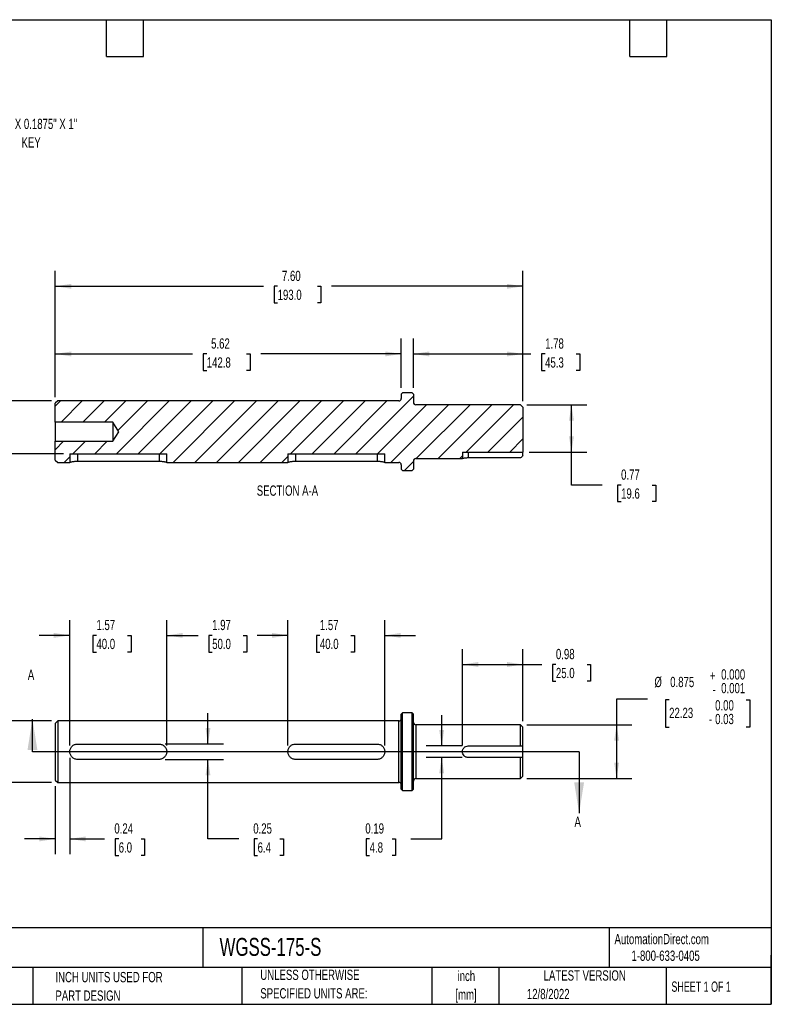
# Model space of a CAD drawing. Header units: inches. Extents: x 0.2 to 10.8, y 0.2 to 8.2.
# Tile 2 of 2: x 4.6 to 10.8, y 0.2 to 8.2. Entities that reach past the tile are written whole.
import ezdxf

# ---------------------------------------------------------------- set-up
doc = ezdxf.new("R2010")
doc.units = ezdxf.units.IN
doc.header["$MEASUREMENT"] = 0
doc.layers.add('DIMENSIONS', color=140, linetype='Continuous', lineweight=25)
doc.layers.add('TEXT', color=140, linetype='Continuous', lineweight=25)
doc.layers.add('HATCH', color=6, linetype='Continuous')
doc.styles.add('SLDTEXTSTYLE0', font='TXT', dxfattribs={"width": 0.7})
doc.styles.add('SLDTEXTSTYLE1', font='TXT', dxfattribs={"width": 0.65})
doc.dimstyles.new('SLDDIMSTYLE0', dxfattribs={"dimtxt": 0.084961, "dimasz": 0.13, "dimexe": 0, "dimexo": 0.0625, "dimgap": 0.02124, "dimtad": 0, "dimtih": 1, "dimtoh": 1, "dimdec": 3, "dimlfac": 2, "dimrnd": 1e-09, "dimdsep": 46, "dimtxsty": 'SLDTEXTSTYLE0', "dimsah": 1, "dimcen": 0.09, "dimadec": 0, "dimazin": 2, "dimtol": 1, "dimtm": 0.001, "dimtfac": 1, "dimtdec": 3, "dimtofl": 0, "dimtmove": 0, "dimatfit": 3, "dimfxl": 0, "dimfrac": 2, "dimtolj": 1, "dimtzin": 0, "dimarcsym": 0})
doc.dimstyles.new('SLDDIMSTYLE1', dxfattribs={"dimtxt": 0.084961, "dimasz": 0.13, "dimexe": 0, "dimexo": 0.0625, "dimgap": 0.02124, "dimtad": 0, "dimtih": 1, "dimtoh": 1, "dimlfac": 2, "dimrnd": 1e-09, "dimzin": 12, "dimdsep": 46, "dimtxsty": 'SLDTEXTSTYLE0', "dimsah": 1, "dimcen": 0.09, "dimadec": 0, "dimazin": 3, "dimtfac": 1, "dimtmove": 0, "dimatfit": 0, "dimfxl": 0, "dimfrac": 2, "dimtolj": 1, "dimtzin": 12, "dimarcsym": 0})
doc.dimstyles.new('SLDDIMSTYLE2', dxfattribs={"dimtxt": 0.084961, "dimasz": 0.13, "dimexe": 0, "dimexo": 0.0625, "dimgap": 0.02124, "dimtad": 0, "dimtih": 1, "dimtoh": 1, "dimlfac": 2, "dimrnd": 1e-09, "dimdsep": 46, "dimtxsty": 'SLDTEXTSTYLE0', "dimsah": 1, "dimcen": 0.09, "dimadec": 0, "dimazin": 2, "dimtfac": 1, "dimtmove": 0, "dimatfit": 0, "dimfxl": 0, "dimfrac": 2, "dimtolj": 1, "dimtzin": 12, "dimarcsym": 0})
doc.dimstyles.new('SLDDIMSTYLE3', dxfattribs={"dimtxt": 0.084961, "dimasz": 0.13, "dimexe": 0, "dimexo": 0.0625, "dimgap": 0.02124, "dimtad": 0, "dimtih": 1, "dimtoh": 1, "dimlfac": 2, "dimrnd": 1e-09, "dimzin": 12, "dimdsep": 46, "dimtxsty": 'SLDTEXTSTYLE0', "dimsah": 1, "dimcen": 0.09, "dimadec": 0, "dimazin": 3, "dimtfac": 1, "dimtofl": 0, "dimtmove": 0, "dimatfit": 3, "dimfxl": 0, "dimfrac": 2, "dimtolj": 1, "dimtzin": 12, "dimarcsym": 0})
doc.dimstyles.new('SLDDIMSTYLE4', dxfattribs={"dimtxt": 0.084961, "dimasz": 0.13, "dimexe": 0, "dimexo": 0.0625, "dimgap": 0.02124, "dimtad": 0, "dimtih": 1, "dimtoh": 1, "dimlfac": 2, "dimrnd": 1e-09, "dimzin": 4, "dimdsep": 46, "dimtxsty": 'SLDTEXTSTYLE0', "dimsah": 1, "dimcen": 0.09, "dimadec": 0, "dimazin": 1, "dimtol": 1, "dimtm": 0.001, "dimtfac": 1, "dimtdec": 3, "dimtofl": 0, "dimtmove": 0, "dimatfit": 3, "dimfxl": 0, "dimfrac": 2, "dimtolj": 1, "dimtzin": 0, "dimarcsym": 0})
doc.dimstyles.new('SLDDIMSTYLE5', dxfattribs={"dimtxt": 0.084961, "dimasz": 0.13, "dimexe": 0, "dimexo": 0.0625, "dimgap": 0.02124, "dimtad": 0, "dimtih": 1, "dimtoh": 1, "dimlfac": 2, "dimrnd": 1e-09, "dimdsep": 46, "dimtxsty": 'SLDTEXTSTYLE0', "dimsah": 1, "dimcen": 0.09, "dimadec": 0, "dimazin": 2, "dimtfac": 1, "dimtofl": 0, "dimtmove": 0, "dimatfit": 3, "dimfxl": 0, "dimfrac": 2, "dimtolj": 1, "dimtzin": 12, "dimarcsym": 0})
doc.dimstyles.new('SLDDIMSTYLE8', dxfattribs={"dimtxt": 0.084961, "dimasz": 0.13, "dimexe": 0, "dimexo": 0.0625, "dimgap": 0.02124, "dimtad": 0, "dimtih": 1, "dimtoh": 1, "dimlfac": 2, "dimrnd": 1e-09, "dimzin": 4, "dimdsep": 46, "dimtxsty": 'SLDTEXTSTYLE0', "dimsah": 1, "dimcen": 0.09, "dimadec": 0, "dimazin": 1, "dimtfac": 1, "dimtofl": 0, "dimtmove": 0, "dimatfit": 3, "dimfxl": 0, "dimfrac": 2, "dimtolj": 1, "dimtzin": 12, "dimarcsym": 0})

# ---------------------------------------------------------------- blocks, each defined once
blk = doc.blocks.new('SW_NOTE_0')
at = {"layer": 'TEXT', "color": 0, "char_height": 0.08333, "attachment_point": 2, "style": 'SLDTEXTSTYLE0'}
for s, insert in [('inch', (0.125, 0.1074)), ('[mm]', (0.1222, -0.0431))]:
    blk.add_mtext(s, dxfattribs=dict(at, insert=insert))
blk = doc.blocks.new('SW_NOTE_0_1')
at = {"layer": 'TEXT', "color": 0, "char_height": 0.083333, "attachment_point": 1, "style": 'SLDTEXTSTYLE0'}
for s, insert in [('UNLESS OTHERWISE', (0, 0.1074)), ('SPECIFIED UNITS ARE:', (0, -0.0431))]:
    blk.add_mtext(s, dxfattribs=dict(at, insert=insert))
blk = doc.blocks.new('SW_NOTE_0_5')
at = {"layer": 'TEXT', "color": 0, "char_height": 0.083333, "attachment_point": 1, "style": 'SLDTEXTSTYLE0'}
for s, insert in [('INCH UNITS USED FOR', (0, 0.1074)), ('PART DESIGN', (0, -0.0431))]:
    blk.add_mtext(s, dxfattribs=dict(at, insert=insert))
blk = doc.blocks.new('_D')
at = {"layer": 'DIMENSIONS'}
for p, q in [((9.7433, 2.7294), (9.4933, 2.7294)), ((9.4933, 2.7294), (9.4933, 2.5213)), ((9.9201, 2.7245), (9.8916, 2.7245)), ((9.8916, 2.7245), (9.8916, 2.5023)), ((10.5462, 2.7245), (10.5748, 2.7245)), ((10.5748, 2.7245), (10.5748, 2.5023)), ((8.7631, 2.5213), (9.6183, 2.5213)), ((9.4933, 2.5213), (9.4933, 2.0837)), ((9.8916, 2.5023), (9.9201, 2.5023)), ((10.5748, 2.5023), (10.5462, 2.5023)), ((8.7631, 2.0837), (9.6183, 2.0837))]:
    blk.add_line(p, q, dxfattribs=at)
for points in [[(9.4933, 2.5213), (9.4733, 2.3913), (9.5133, 2.3913)], [(9.4933, 2.0837), (9.5133, 2.2137), (9.4733, 2.2137)]]:
    blk.add_solid(points, dxfattribs=at)
at = {"layer": 'DIMENSIONS', "attachment_point": 1, "style": 'SLDTEXTSTYLE0'}
for s, insert, char_height in [('0.000', (10.3428, 2.9719), 0.08333), ('%%c', (9.8004, 2.9105), 0.08333), ('0.875', (9.9287, 2.9105), 0.08333), ('+', (10.2519, 2.962), 0.0833), ('-', (10.2721, 2.8509), 0.0833), ('0.001', (10.3428, 2.8608), 0.08333), ('0.00', (10.2938, 2.7208), 0.08333), ('22.23', (9.9201, 2.6594), 0.08333), ('-', (10.2433, 2.6097), 0.0833), ('0.03', (10.2938, 2.6097), 0.08333)]:
    blk.add_mtext(s, dxfattribs=dict(at, insert=insert, char_height=char_height))
blk = doc.blocks.new('_D_1')
at = {"layer": 'DIMENSIONS'}
for p, q in [((5.0511, 2.3525), (5.0511, 3.3724)), ((5.8385, 2.3525), (5.8385, 3.3724)), ((5.0511, 3.2474), (4.8011, 3.2474)), ((5.2677, 3.2474), (5.2391, 3.2474)), ((5.2391, 3.2474), (5.2391, 3.1123)), ((5.5201, 3.2474), (5.5487, 3.2474)), ((5.5487, 3.2474), (5.5487, 3.1123)), ((5.8385, 3.2474), (6.0885, 3.2474)), ((5.2391, 3.1123), (5.2677, 3.1123)), ((5.5487, 3.1123), (5.5201, 3.1123))]:
    blk.add_line(p, q, dxfattribs=at)
for points in [[(5.0511, 3.2474), (4.9211, 3.2674), (4.9211, 3.2274)], [(5.8385, 3.2474), (5.9685, 3.2274), (5.9685, 3.2674)]]:
    blk.add_solid(points, dxfattribs=at)
at = {"layer": 'DIMENSIONS', "char_height": 0.08333, "attachment_point": 1, "style": 'SLDTEXTSTYLE0'}
for s, insert in [('1.57', (5.2677, 3.3738)), ('40.0', (5.2677, 3.2198))]:
    blk.add_mtext(s, dxfattribs=dict(at, insert=insert))
blk = doc.blocks.new('_D_2')
at = {"layer": 'DIMENSIONS'}
for p, q in [((6.8228, 2.3525), (6.8228, 3.3724)), ((7.6102, 2.3525), (7.6102, 3.3724)), ((6.8228, 3.2474), (6.5728, 3.2474)), ((7.0829, 3.2474), (7.0544, 3.2474)), ((7.0544, 3.2474), (7.0544, 3.1123)), ((7.3354, 3.2474), (7.3639, 3.2474)), ((7.3639, 3.2474), (7.3639, 3.1123)), ((7.6102, 3.2474), (7.8602, 3.2474)), ((7.0544, 3.1123), (7.0829, 3.1123)), ((7.3639, 3.1123), (7.3354, 3.1123))]:
    blk.add_line(p, q, dxfattribs=at)
for points in [[(6.8228, 3.2474), (6.6928, 3.2674), (6.6928, 3.2274)], [(7.6102, 3.2474), (7.7402, 3.2274), (7.7402, 3.2674)]]:
    blk.add_solid(points, dxfattribs=at)
at = {"layer": 'DIMENSIONS', "char_height": 0.08333, "attachment_point": 1, "style": 'SLDTEXTSTYLE0'}
for s, insert in [('1.57', (7.0829, 3.3738)), ('40.0', (7.0829, 3.2198))]:
    blk.add_mtext(s, dxfattribs=dict(at, insert=insert))
blk = doc.blocks.new('_D_3')
at = {"layer": 'DIMENSIONS'}
for p, q in [((5.0511, 2.2525), (5.0511, 1.4688)), ((4.933, 2.0222), (4.933, 1.4688)), ((4.933, 1.5938), (4.683, 1.5938)), ((5.0511, 1.5938), (5.3334, 1.5938)), ((5.4485, 1.5938), (5.42, 1.5938)), ((5.42, 1.5938), (5.42, 1.4588)), ((5.6303, 1.5938), (5.6588, 1.5938)), ((5.6588, 1.5938), (5.6588, 1.4588)), ((5.42, 1.4588), (5.4485, 1.4588)), ((5.6588, 1.4588), (5.6303, 1.4588))]:
    blk.add_line(p, q, dxfattribs=at)
for points in [[(4.933, 1.5938), (4.803, 1.6138), (4.803, 1.5738)], [(5.0511, 1.5938), (5.1811, 1.5738), (5.1811, 1.6138)]]:
    blk.add_solid(points, dxfattribs=at)
at = {"layer": 'DIMENSIONS', "char_height": 0.08333, "attachment_point": 1, "style": 'SLDTEXTSTYLE0'}
for s, insert in [('0.24', (5.4132, 1.7203)), ('6.0', (5.4485, 1.5662))]:
    blk.add_mtext(s, dxfattribs=dict(at, insert=insert))
blk = doc.blocks.new('_D_4')
at = {"layer": 'DIMENSIONS'}
for p, q in [((5.8385, 2.3525), (5.8385, 3.3724)), ((6.8228, 2.3525), (6.8228, 3.3724)), ((5.8385, 3.2474), (6.093, 3.2474)), ((6.2081, 3.2474), (6.1796, 3.2474)), ((6.1796, 3.2474), (6.1796, 3.1123)), ((6.4606, 3.2474), (6.4891, 3.2474)), ((6.4891, 3.2474), (6.4891, 3.1123)), ((6.8228, 3.2474), (6.5757, 3.2474)), ((6.1796, 3.1123), (6.2081, 3.1123)), ((6.4891, 3.1123), (6.4606, 3.1123))]:
    blk.add_line(p, q, dxfattribs=at)
for points in [[(5.8385, 3.2474), (5.9685, 3.2274), (5.9685, 3.2674)], [(6.8228, 3.2474), (6.6928, 3.2674), (6.6928, 3.2274)]]:
    blk.add_solid(points, dxfattribs=at)
at = {"layer": 'DIMENSIONS', "char_height": 0.08333, "attachment_point": 1, "style": 'SLDTEXTSTYLE0'}
for s, insert in [('1.97', (6.2081, 3.3738)), ('50.0', (6.2081, 3.2198))]:
    blk.add_mtext(s, dxfattribs=dict(at, insert=insert))
blk = doc.blocks.new('_D_5')
at = {"layer": 'DIMENSIONS'}
for p, q in [((8.0722, 2.3494), (8.0722, 2.5994)), ((8.2376, 2.3494), (7.9472, 2.3494)), ((8.2376, 2.2556), (7.9472, 2.2556)), ((8.0722, 1.5938), (8.0722, 2.2556)), ((7.4872, 1.5938), (7.4587, 1.5938)), ((7.4587, 1.5938), (7.4587, 1.4588)), ((7.669, 1.5938), (7.6975, 1.5938)), ((7.6975, 1.5938), (7.6975, 1.4588)), ((7.8222, 1.5938), (8.0722, 1.5938)), ((7.4587, 1.4588), (7.4872, 1.4588)), ((7.6975, 1.4588), (7.669, 1.4588))]:
    blk.add_line(p, q, dxfattribs=at)
for points in [[(8.0722, 2.3494), (8.0922, 2.4794), (8.0522, 2.4794)], [(8.0722, 2.2556), (8.0522, 2.1256), (8.0922, 2.1256)]]:
    blk.add_solid(points, dxfattribs=at)
at = {"layer": 'DIMENSIONS', "char_height": 0.08333, "attachment_point": 1, "style": 'SLDTEXTSTYLE0'}
for s, insert in [('0.19', (7.4519, 1.7203)), ('4.8', (7.4872, 1.5662))]:
    blk.add_mtext(s, dxfattribs=dict(at, insert=insert))
blk = doc.blocks.new('_D_6')
at = {"layer": 'DIMENSIONS'}
for p, q in [((6.1738, 2.365), (6.1738, 2.615)), ((5.826, 2.365), (6.2988, 2.365)), ((5.826, 2.24), (6.2988, 2.24)), ((6.1738, 1.5938), (6.1738, 2.24)), ((6.4238, 1.5938), (6.1738, 1.5938)), ((6.577, 1.5938), (6.5484, 1.5938)), ((6.5484, 1.5938), (6.5484, 1.4588)), ((6.7588, 1.5938), (6.7873, 1.5938)), ((6.7873, 1.5938), (6.7873, 1.4588)), ((6.5484, 1.4588), (6.577, 1.4588)), ((6.7873, 1.4588), (6.7588, 1.4588))]:
    blk.add_line(p, q, dxfattribs=at)
for points in [[(6.1738, 2.365), (6.1938, 2.495), (6.1538, 2.495)], [(6.1738, 2.24), (6.1538, 2.11), (6.1938, 2.11)]]:
    blk.add_solid(points, dxfattribs=at)
at = {"layer": 'DIMENSIONS', "char_height": 0.08333, "attachment_point": 1, "style": 'SLDTEXTSTYLE0'}
for s, insert in [('0.25', (6.5416, 1.7203)), ('6.4', (6.577, 1.5662))]:
    blk.add_mtext(s, dxfattribs=dict(at, insert=insert))
blk = doc.blocks.new('_D_7')
at = {"layer": 'DIMENSIONS'}
for p, q in [((4.9027, 2.5525), (4.1781, 2.5525)), ((4.3031, 2.5525), (4.3031, 2.0525)), ((4.9027, 2.0525), (4.1781, 2.0525)), ((4.3031, 1.7722), (4.3031, 2.0525)), ((3.2856, 1.7673), (3.257, 1.7673)), ((3.257, 1.7673), (3.257, 1.5451)), ((3.9116, 1.7673), (3.9402, 1.7673)), ((3.9402, 1.7673), (3.9402, 1.5451)), ((4.0531, 1.7722), (4.3031, 1.7722)), ((3.257, 1.5451), (3.2856, 1.5451)), ((3.9402, 1.5451), (3.9116, 1.5451))]:
    blk.add_line(p, q, dxfattribs=at)
for points in [[(4.3031, 2.5525), (4.2831, 2.4225), (4.3231, 2.4225)], [(4.3031, 2.0525), (4.3231, 2.1825), (4.2831, 2.1825)]]:
    blk.add_solid(points, dxfattribs=at)
at = {"layer": 'DIMENSIONS', "attachment_point": 1, "style": 'SLDTEXTSTYLE0'}
for s, insert, char_height in [('0.000', (3.6729, 2.0147), 0.08333), ('%%c', (3.2012, 1.9533), 0.08333), ('1.00', (3.3295, 1.9533), 0.08333), ('+', (3.582, 2.0049), 0.0833), ('-', (3.6022, 1.8938), 0.0833), ('0.001', (3.6729, 1.9036), 0.08333), ('0.00', (3.6592, 1.7636), 0.08333), ('25.40', (3.2856, 1.7023), 0.08333), ('-', (3.6087, 1.6525), 0.0833), ('0.03', (3.6592, 1.6525), 0.08333)]:
    blk.add_mtext(s, dxfattribs=dict(at, insert=insert, char_height=char_height))
blk = doc.blocks.new('_D_8')
at = {"layer": 'DIMENSIONS'}
for p, q in [((8.2407, 2.3525), (8.2407, 3.1361)), ((8.7328, 2.5516), (8.7328, 3.1361)), ((8.2407, 3.0111), (8.7328, 3.0111)), ((8.7328, 3.0111), (8.8852, 3.0111)), ((9.0003, 3.0111), (8.9718, 3.0111)), ((8.9718, 3.0111), (8.9718, 2.8761)), ((9.2528, 3.0111), (9.2813, 3.0111)), ((9.2813, 3.0111), (9.2813, 2.8761)), ((8.9718, 2.8761), (9.0003, 2.8761)), ((9.2813, 2.8761), (9.2528, 2.8761))]:
    blk.add_line(p, q, dxfattribs=at)
for points in [[(8.2407, 3.0111), (8.3707, 2.9911), (8.3707, 3.0311)], [(8.7328, 3.0111), (8.6028, 3.0311), (8.6028, 2.9911)]]:
    blk.add_solid(points, dxfattribs=at)
at = {"layer": 'DIMENSIONS', "char_height": 0.08333, "attachment_point": 1, "style": 'SLDTEXTSTYLE0'}
for s, insert in [('0.98', (9.0003, 3.1376)), ('25.0', (9.0003, 2.9835))]:
    blk.add_mtext(s, dxfattribs=dict(at, insert=insert))
blk = doc.blocks.new('_D_11')
at = {"layer": 'DIMENSIONS'}
for p, q in [((3.8836, 5.3593), (3.8551, 5.3593)), ((3.8551, 5.3593), (3.8551, 5.2242)), ((4.1361, 5.3593), (4.1646, 5.3593)), ((4.1646, 5.3593), (4.1646, 5.2242)), ((4.2893, 5.3593), (4.5393, 5.3593)), ((4.5393, 5.3593), (4.5393, 5.1527)), ((3.8551, 5.2242), (3.8836, 5.2242)), ((4.1646, 5.2242), (4.1361, 5.2242)), ((4.9027, 5.1527), (4.4143, 5.1527)), ((4.5393, 4.7232), (4.5393, 5.1527)), ((5.0011, 4.7232), (4.4143, 4.7232))]:
    blk.add_line(p, q, dxfattribs=at)
for points in [[(4.5393, 5.1527), (4.5193, 5.0227), (4.5593, 5.0227)], [(4.5393, 4.7232), (4.5593, 4.8532), (4.5193, 4.8532)]]:
    blk.add_solid(points, dxfattribs=at)
at = {"layer": 'DIMENSIONS', "char_height": 0.08333, "attachment_point": 1, "style": 'SLDTEXTSTYLE0'}
for s, insert in [('0.86', (3.8836, 5.4857)), ('21.8', (3.8836, 5.3317))]:
    blk.add_mtext(s, dxfattribs=dict(at, insert=insert))
blk = doc.blocks.new('_D_12')
at = {"layer": 'DIMENSIONS'}
for p, q in [((8.7631, 5.1215), (9.2515, 5.1215)), ((9.1265, 4.736), (9.1265, 5.1215)), ((8.7828, 4.736), (9.2515, 4.736)), ((9.1265, 4.4692), (9.1265, 4.736)), ((9.3765, 4.4692), (9.1265, 4.4692)), ((9.5297, 4.4692), (9.5012, 4.4692)), ((9.5012, 4.4692), (9.5012, 4.3341)), ((9.7822, 4.4692), (9.8107, 4.4692)), ((9.8107, 4.4692), (9.8107, 4.3341)), ((9.5012, 4.3341), (9.5297, 4.3341)), ((9.8107, 4.3341), (9.7822, 4.3341))]:
    blk.add_line(p, q, dxfattribs=at)
for points in [[(9.1265, 5.1215), (9.1065, 4.9915), (9.1465, 4.9915)], [(9.1265, 4.736), (9.1465, 4.866), (9.1065, 4.866)]]:
    blk.add_solid(points, dxfattribs=at)
at = {"layer": 'DIMENSIONS', "char_height": 0.08333, "attachment_point": 1, "style": 'SLDTEXTSTYLE0'}
for s, insert in [('0.77', (9.5297, 4.5956)), ('19.6', (9.5297, 4.4416))]:
    blk.add_mtext(s, dxfattribs=dict(at, insert=insert))
blk = doc.blocks.new('_D_13')
at = {"layer": 'DIMENSIONS'}
for p, q in [((4.933, 5.183), (4.933, 5.6592)), ((7.7437, 5.2578), (7.7437, 5.6592)), ((4.933, 5.5342), (6.0487, 5.5342)), ((6.1639, 5.5342), (6.1353, 5.5342)), ((6.1353, 5.5342), (6.1353, 5.3992)), ((6.487, 5.5342), (6.5155, 5.5342)), ((6.5155, 5.5342), (6.5155, 5.3992)), ((7.7437, 5.5342), (6.6022, 5.5342)), ((6.1353, 5.3992), (6.1639, 5.3992)), ((6.5155, 5.3992), (6.487, 5.3992))]:
    blk.add_line(p, q, dxfattribs=at)
for points in [[(4.933, 5.5342), (5.063, 5.5142), (5.063, 5.5542)], [(7.7437, 5.5342), (7.6137, 5.5542), (7.6137, 5.5142)]]:
    blk.add_solid(points, dxfattribs=at)
at = {"layer": 'DIMENSIONS', "char_height": 0.08333, "attachment_point": 1, "style": 'SLDTEXTSTYLE0'}
for s, insert in [('5.62', (6.1992, 5.6607)), ('142.8', (6.1639, 5.5066))]:
    blk.add_mtext(s, dxfattribs=dict(at, insert=insert))
blk = doc.blocks.new('_D_14')
at = {"layer": 'DIMENSIONS'}
for p, q in [((7.8421, 5.2578), (7.8421, 5.6592)), ((8.7328, 5.1518), (8.7328, 5.6592)), ((7.8421, 5.5342), (8.7328, 5.5342)), ((8.7328, 5.5342), (8.7975, 5.5342)), ((8.9127, 5.5342), (8.8841, 5.5342)), ((8.8841, 5.5342), (8.8841, 5.3992)), ((9.1651, 5.5342), (9.1937, 5.5342)), ((9.1937, 5.5342), (9.1937, 5.3992)), ((8.8841, 5.3992), (8.9127, 5.3992)), ((9.1937, 5.3992), (9.1651, 5.3992))]:
    blk.add_line(p, q, dxfattribs=at)
for points in [[(7.8421, 5.5342), (7.9721, 5.5142), (7.9721, 5.5542)], [(8.7328, 5.5342), (8.6028, 5.5542), (8.6028, 5.5142)]]:
    blk.add_solid(points, dxfattribs=at)
at = {"layer": 'DIMENSIONS', "char_height": 0.08333, "attachment_point": 1, "style": 'SLDTEXTSTYLE0'}
for s, insert in [('1.78', (8.9127, 5.6607)), ('45.3', (8.9127, 5.5066))]:
    blk.add_mtext(s, dxfattribs=dict(at, insert=insert))
blk = doc.blocks.new('_D_15')
at = {"layer": 'DIMENSIONS'}
for p, q in [((4.933, 5.183), (4.933, 6.2088)), ((8.7328, 5.1518), (8.7328, 6.2088)), ((4.933, 6.0838), (6.6244, 6.0838)), ((6.7396, 6.0838), (6.711, 6.0838)), ((6.711, 6.0838), (6.711, 5.9488)), ((7.0627, 6.0838), (7.0912, 6.0838)), ((7.0912, 6.0838), (7.0912, 5.9488)), ((8.7328, 6.0838), (7.1778, 6.0838)), ((6.711, 5.9488), (6.7396, 5.9488)), ((7.0912, 5.9488), (7.0627, 5.9488))]:
    blk.add_line(p, q, dxfattribs=at)
for points in [[(4.933, 6.0838), (5.063, 6.0638), (5.063, 6.1038)], [(8.7328, 6.0838), (8.6028, 6.1038), (8.6028, 6.0638)]]:
    blk.add_solid(points, dxfattribs=at)
at = {"layer": 'DIMENSIONS', "char_height": 0.08333, "attachment_point": 1, "style": 'SLDTEXTSTYLE0'}
for s, insert in [('7.60', (6.7749, 6.2102)), ('193.0', (6.7396, 6.0562))]:
    blk.add_mtext(s, dxfattribs=dict(at, insert=insert))
blk = doc.blocks.new('SW_NOTE_0_7')
at = {"layer": 'TEXT', "color": 0, "attachment_point": 2, "style": 'SLDTEXTSTYLE0'}
for s, insert, char_height in [('0.1875" X 0.1875" X 1"', (0.6523, 0.099), 0.083333), ('KEY', (0.6755, -0.0515), 0.08333)]:
    blk.add_mtext(s, dxfattribs=dict(at, insert=insert, char_height=char_height))

msp = doc.modelspace()

# ---------------------------------------------------------------- hatches: boundary and pattern name
at = {"layer": 'HATCH'}
h = msp.add_hatch(dxfattribs=at)
h.set_pattern_fill('ANSI31', color=256, style=0)
edge = h.paths.add_edge_path(flags=0)
edge.add_line((7.74366, 4.633), (7.74366, 4.59756))
edge.add_line((7.74366, 4.59756), (7.7535, 4.58772))
edge.add_line((7.7535, 4.58772), (7.83224, 4.58772))
edge.add_line((7.83224, 4.58772), (7.84208, 4.59756))
edge.add_line((7.84208, 4.59756), (7.84208, 4.6642))
edge.add_arc((7.86177, 4.6642), 0.01969, 90, 180, ccw=False)
edge.add_line((7.86177, 4.68388), (8.24071, 4.68388))
edge.add_line((8.24071, 4.68388), (8.24071, 4.73605))
edge.add_line((8.24071, 4.73605), (8.73283, 4.73605))
edge.add_line((8.73283, 4.73605), (8.73283, 5.1018))
edge.add_line((8.73283, 5.1018), (8.71315, 5.12148))
edge.add_line((8.71315, 5.12148), (7.86177, 5.12148))
edge.add_arc((7.86177, 5.14117), 0.01969, 180, 270, ccw=False)
edge.add_line((7.84208, 5.14117), (7.84208, 5.2078))
edge.add_line((7.84208, 5.2078), (7.83224, 5.21764))
edge.add_line((7.83224, 5.21764), (7.7535, 5.21764))
edge.add_line((7.7535, 5.21764), (7.74366, 5.2078))
edge.add_line((7.74366, 5.2078), (7.74366, 5.17237))
edge.add_arc((7.72397, 5.17237), 0.01969, 270, 360, ccw=False)
edge.add_line((7.72397, 5.15268), (4.95271, 5.15268))
edge.add_line((4.95271, 5.15268), (4.93303, 5.133))
edge.add_line((4.93303, 5.133), (4.93303, 4.98081))
edge.add_line((4.93303, 4.98081), (5.40173, 4.98081))
edge.add_line((5.40173, 4.98081), (5.44867, 4.90268))
edge.add_line((5.44867, 4.90268), (5.40173, 4.82456))
edge.add_line((5.40173, 4.82456), (4.93303, 4.82456))
edge.add_line((4.93303, 4.82456), (4.93303, 4.67237))
edge.add_line((4.93303, 4.67237), (4.95271, 4.65268))
edge.add_line((4.95271, 4.65268), (5.05114, 4.65268))
edge.add_line((5.05114, 4.65268), (5.05114, 4.72315))
edge.add_line((5.05114, 4.72315), (5.83854, 4.72315))
edge.add_line((5.83854, 4.72315), (5.83854, 4.65268))
edge.add_line((5.83854, 4.65268), (6.82279, 4.65268))
edge.add_line((6.82279, 4.65268), (6.82279, 4.72315))
edge.add_line((6.82279, 4.72315), (7.61019, 4.72315))
edge.add_line((7.61019, 4.72315), (7.61019, 4.65268))
edge.add_line((7.61019, 4.65268), (7.72397, 4.65268))
edge.add_arc((7.72397, 4.633), 0.01969, 0, 90, ccw=False)

# ---------------------------------------------------------------- linework, layer by layer
for p, q in [((7.7535, 5.21764), (7.74366, 5.2078)), ((7.74366, 5.2078), (7.74366, 5.17237)), ((7.83224, 5.21764), (7.7535, 5.21764)), ((7.84208, 5.2078), (7.83224, 5.21764)), ((7.84208, 5.2078), (7.84208, 5.14117)), ((4.95271, 5.15268), (4.93303, 5.133)), ((4.93303, 4.98081), (4.93303, 5.133)), ((7.72397, 5.15268), (4.95271, 5.15268)), ((8.71315, 5.12148), (7.86177, 5.12148)), ((8.73283, 5.1018), (8.71315, 5.12148)), ((8.73283, 5.1018), (8.73283, 4.73605)), ((5.40173, 4.98081), (4.93303, 4.98081)), ((4.93303, 4.98081), (4.93303, 4.82456)), ((5.44867, 4.90268), (5.40173, 4.98081)), ((5.40173, 4.98081), (5.40173, 4.82456)), ((5.40173, 4.82456), (5.44867, 4.90268)), ((4.93303, 4.67237), (4.93303, 4.82456)), ((4.93303, 4.82456), (5.40173, 4.82456)), ((5.05114, 4.72315), (5.05114, 4.65268)), ((5.05114, 4.72315), (5.83854, 4.72315)), ((5.11364, 4.72315), (5.11364, 4.66062)), ((5.77604, 4.72315), (5.77604, 4.66062)), ((5.83854, 4.65268), (5.83854, 4.72315)), ((6.82279, 4.72315), (6.82279, 4.65268)), ((6.82279, 4.72315), (7.61019, 4.72315)), ((6.88529, 4.72315), (6.88529, 4.66062)), ((7.54769, 4.72315), (7.54769, 4.66062)), ((7.61019, 4.65268), (7.61019, 4.72315)), ((8.24071, 4.73605), (8.24071, 4.68388)), ((8.24071, 4.73605), (8.73283, 4.73605)), ((8.28758, 4.73605), (8.28758, 4.68896)), ((8.73283, 4.70916), (8.73283, 4.73605)), ((4.93303, 4.67237), (4.95271, 4.65268)), ((4.95271, 4.65268), (5.05114, 4.65268)), ((5.77604, 4.66062), (5.11364, 4.66062)), ((5.83854, 4.65268), (6.82279, 4.65268)), ((7.54769, 4.66062), (6.88529, 4.66062)), ((7.61019, 4.65268), (7.72397, 4.65268)), ((7.84208, 4.6642), (7.84208, 4.59756)), ((7.86177, 4.68388), (8.24071, 4.68388)), ((8.71315, 4.68896), (8.28758, 4.68896)), ((7.74366, 4.633), (7.74366, 4.59756)), ((7.74366, 4.59756), (7.7535, 4.58772)), ((7.7535, 4.58772), (7.83224, 4.58772)), ((7.83224, 4.58772), (7.84208, 4.59756)), ((7.7535, 2.61745), (7.74366, 2.6076)), ((7.74366, 1.99737), (7.74366, 2.6076)), ((7.83224, 2.61745), (7.7535, 2.61745)), ((7.7535, 1.98752), (7.7535, 2.61745)), ((7.84208, 2.6076), (7.83224, 2.61745)), ((7.83224, 2.30248), (7.83224, 2.61745)), ((7.84208, 2.30248), (7.84208, 2.6076)), ((4.95271, 2.55248), (4.93303, 2.5328)), ((4.93303, 2.5328), (4.93303, 2.07217)), ((7.72397, 2.55248), (4.95271, 2.55248)), ((4.95271, 2.55248), (4.95271, 2.30248)), ((7.72397, 2.30248), (7.72397, 2.55248)), ((8.71315, 2.52128), (7.86177, 2.52128)), ((7.86177, 2.52128), (7.86177, 2.30248)), ((8.73283, 2.5016), (8.71315, 2.52128)), ((8.71315, 2.34936), (8.71315, 2.52128)), ((8.73283, 2.34936), (8.73283, 2.5016)), ((5.11364, 2.36498), (5.77604, 2.36498)), ((6.88529, 2.36498), (7.54769, 2.36498)), ((8.28758, 2.34936), (8.71315, 2.34936)), ((8.73283, 2.25561), (8.73283, 2.34936)), ((4.95271, 2.30248), (4.95271, 2.05248)), ((7.72397, 2.05248), (7.72397, 2.30248)), ((7.83224, 1.98752), (7.83224, 2.30248)), ((7.84208, 1.99737), (7.84208, 2.30248)), ((7.86177, 2.30248), (7.86177, 2.08369)), ((8.71315, 2.25561), (8.28758, 2.25561)), ((8.71315, 2.08369), (8.71315, 2.25561)), ((8.73283, 2.10337), (8.73283, 2.25561)), ((5.77604, 2.23998), (5.11364, 2.23998)), ((7.54769, 2.23998), (6.88529, 2.23998)), ((7.86177, 2.08369), (8.71315, 2.08369)), ((8.71315, 2.08369), (8.73283, 2.10337)), ((4.93303, 2.07217), (4.95271, 2.05248)), ((4.95271, 2.05248), (7.72397, 2.05248)), ((7.74366, 1.99737), (7.7535, 1.98752)), ((7.7535, 1.98752), (7.83224, 1.98752)), ((7.83224, 1.98752), (7.84208, 1.99737))]:
    msp.add_line(p, q)
for centre, start, end in [((7.72397, 5.17237), 270, 0), ((7.86177, 5.14117), 180, 270), ((7.72397, 4.633), 0, 90), ((7.86177, 4.6642), 90, 180), ((7.72397, 2.57217), 270, 0), ((7.86177, 2.54097), 180, 270), ((7.86177, 2.064), 90, 180), ((7.72397, 2.0328), 0, 90)]:
    msp.add_arc(centre, 0.01969, start, end)
for points, knots in [([(5.11364, 4.66062), (5.10949, 4.66062), (5.10542, 4.66051), (5.09742, 4.66011), (5.09344, 4.65981), (5.08588, 4.65906), (5.0823, 4.65862), (5.07552, 4.65766), (5.07233, 4.65714), (5.06659, 4.65611), (5.06401, 4.65559), (5.05944, 4.65464), (5.0575, 4.6542), (5.05438, 4.65348), (5.05317, 4.65318), (5.05155, 4.65278), (5.05114, 4.65268), (5.05114, 4.65268)], [0, 0, 0, 0, 0.125, 0.125, 0.25, 0.25, 0.375, 0.375, 0.5, 0.5, 0.625, 0.625, 0.75, 0.75, 0.875, 0.875, 1, 1, 1, 1]), ([(5.83854, 4.65268), (5.83854, 4.65268), (5.83813, 4.65278), (5.83654, 4.65318), (5.83533, 4.65347), (5.83219, 4.6542), (5.83027, 4.65463), (5.82574, 4.65558), (5.82311, 4.6561), (5.81738, 4.65713), (5.81424, 4.65765), (5.80743, 4.65862), (5.80382, 4.65906), (5.79631, 4.6598), (5.79236, 4.6601), (5.78428, 4.66051), (5.78019, 4.66062), (5.77604, 4.66062)], [0, 0, 0, 0, 0.125, 0.125, 0.25, 0.25, 0.375, 0.375, 0.5, 0.5, 0.625, 0.625, 0.75, 0.75, 0.875, 0.875, 1, 1, 1, 1]), ([(6.88529, 4.66062), (6.88115, 4.66062), (6.87708, 4.66051), (6.86907, 4.66011), (6.86509, 4.65981), (6.85754, 4.65906), (6.85396, 4.65862), (6.84718, 4.65766), (6.84398, 4.65714), (6.83824, 4.65611), (6.83566, 4.65559), (6.83109, 4.65464), (6.82916, 4.6542), (6.82603, 4.65348), (6.82482, 4.65318), (6.8232, 4.65278), (6.82279, 4.65268), (6.82279, 4.65268)], [0, 0, 0, 0, 0.125, 0.125, 0.25, 0.25, 0.375, 0.375, 0.5, 0.5, 0.625, 0.625, 0.75, 0.75, 0.875, 0.875, 1, 1, 1, 1]), ([(7.61019, 4.65268), (7.61019, 4.65268), (7.60979, 4.65278), (7.60819, 4.65318), (7.60698, 4.65347), (7.60384, 4.6542), (7.60192, 4.65463), (7.59739, 4.65558), (7.59477, 4.6561), (7.58903, 4.65713), (7.5859, 4.65765), (7.57908, 4.65862), (7.57547, 4.65906), (7.56796, 4.6598), (7.56402, 4.6601), (7.55593, 4.66051), (7.55184, 4.66062), (7.54769, 4.66062)], [0, 0, 0, 0, 0.125, 0.125, 0.25, 0.25, 0.375, 0.375, 0.5, 0.5, 0.625, 0.625, 0.75, 0.75, 0.875, 0.875, 1, 1, 1, 1]), ([(8.28758, 4.68896), (8.28448, 4.68896), (8.28143, 4.68889), (8.27543, 4.68864), (8.27245, 4.68845), (8.26678, 4.68797), (8.26409, 4.68769), (8.259, 4.68707), (8.2566, 4.68674), (8.25014, 4.68575), (8.24665, 4.68509), (8.24196, 4.68416), (8.24071, 4.68388), (8.24071, 4.68388)], [0, 0, 0, 0, 0.125, 0.125, 0.25, 0.25, 0.375, 0.375, 0.5, 0.5, 0.75, 0.75, 1, 1, 1, 1]), ([(5.11364, 2.23998), (5.10949, 2.23998), (5.10542, 2.24039), (5.09742, 2.24199), (5.09344, 2.2432), (5.08588, 2.24634), (5.0823, 2.24825), (5.07552, 2.25278), (5.07233, 2.25541), (5.06659, 2.26115), (5.06401, 2.26428), (5.05944, 2.2711), (5.0575, 2.27471), (5.05438, 2.28221), (5.05317, 2.28616), (5.05155, 2.29425), (5.05114, 2.29834), (5.05114, 2.30663), (5.05155, 2.3107), (5.05314, 2.31871), (5.05435, 2.32268), (5.05749, 2.33024), (5.05941, 2.33382), (5.06394, 2.3406), (5.06657, 2.3438), (5.0723, 2.34954), (5.07544, 2.35212), (5.08225, 2.35669), (5.08586, 2.35862), (5.09337, 2.36175), (5.09732, 2.36296), (5.1054, 2.36458), (5.10949, 2.36498), (5.11364, 2.36498)], [0, 0, 0, 0, 0.0625, 0.0625, 0.125, 0.125, 0.1875, 0.1875, 0.25, 0.25, 0.3125, 0.3125, 0.375, 0.375, 0.4375, 0.4375, 0.5, 0.5, 0.5625, 0.5625, 0.625, 0.625, 0.6875, 0.6875, 0.75, 0.75, 0.8125, 0.8125, 0.875, 0.875, 0.9375, 0.9375, 1, 1, 1, 1]), ([(5.77604, 2.36498), (5.78019, 2.36498), (5.78426, 2.36458), (5.79226, 2.36298), (5.79624, 2.36177), (5.8038, 2.35863), (5.80738, 2.35671), (5.81416, 2.35218), (5.81735, 2.34956), (5.82309, 2.34382), (5.82567, 2.34069), (5.83024, 2.33387), (5.83218, 2.33026), (5.8353, 2.32275), (5.83651, 2.31881), (5.83813, 2.31072), (5.83854, 2.30663), (5.83854, 2.29834), (5.83813, 2.29427), (5.83654, 2.28626), (5.83533, 2.28228), (5.83219, 2.27473), (5.83027, 2.27114), (5.82574, 2.26437), (5.82311, 2.26117), (5.81738, 2.25543), (5.81424, 2.25285), (5.80743, 2.24828), (5.80382, 2.24635), (5.79631, 2.24322), (5.79236, 2.24201), (5.78428, 2.24039), (5.78019, 2.23998), (5.77604, 2.23998)], [0, 0, 0, 0, 0.0625, 0.0625, 0.125, 0.125, 0.1875, 0.1875, 0.25, 0.25, 0.3125, 0.3125, 0.375, 0.375, 0.4375, 0.4375, 0.5, 0.5, 0.5625, 0.5625, 0.625, 0.625, 0.6875, 0.6875, 0.75, 0.75, 0.8125, 0.8125, 0.875, 0.875, 0.9375, 0.9375, 1, 1, 1, 1]), ([(6.88529, 2.23998), (6.88115, 2.23998), (6.87708, 2.24039), (6.86907, 2.24199), (6.86509, 2.2432), (6.85754, 2.24634), (6.85396, 2.24825), (6.84718, 2.25278), (6.84398, 2.25541), (6.83824, 2.26115), (6.83566, 2.26428), (6.83109, 2.2711), (6.82916, 2.27471), (6.82603, 2.28221), (6.82482, 2.28616), (6.8232, 2.29425), (6.82279, 2.29834), (6.82279, 2.30663), (6.8232, 2.3107), (6.8248, 2.31871), (6.82601, 2.32268), (6.82915, 2.33024), (6.83106, 2.33382), (6.8356, 2.3406), (6.83822, 2.3438), (6.84396, 2.34954), (6.84709, 2.35212), (6.85391, 2.35669), (6.85752, 2.35862), (6.86502, 2.36175), (6.86897, 2.36296), (6.87706, 2.36458), (6.88115, 2.36498), (6.88529, 2.36498)], [0, 0, 0, 0, 0.0625, 0.0625, 0.125, 0.125, 0.1875, 0.1875, 0.25, 0.25, 0.3125, 0.3125, 0.375, 0.375, 0.4375, 0.4375, 0.5, 0.5, 0.5625, 0.5625, 0.625, 0.625, 0.6875, 0.6875, 0.75, 0.75, 0.8125, 0.8125, 0.875, 0.875, 0.9375, 0.9375, 1, 1, 1, 1]), ([(7.54769, 2.36498), (7.55184, 2.36498), (7.55591, 2.36458), (7.56392, 2.36298), (7.56789, 2.36177), (7.57545, 2.35863), (7.57903, 2.35671), (7.58581, 2.35218), (7.58901, 2.34956), (7.59474, 2.34382), (7.59733, 2.34069), (7.6019, 2.33387), (7.60383, 2.33026), (7.60696, 2.32275), (7.60817, 2.31881), (7.60979, 2.31072), (7.61019, 2.30663), (7.61019, 2.29834), (7.60979, 2.29427), (7.60819, 2.28626), (7.60698, 2.28228), (7.60384, 2.27473), (7.60192, 2.27114), (7.59739, 2.26437), (7.59477, 2.26117), (7.58903, 2.25543), (7.5859, 2.25285), (7.57908, 2.24828), (7.57547, 2.24635), (7.56796, 2.24322), (7.56402, 2.24201), (7.55593, 2.24039), (7.55184, 2.23998), (7.54769, 2.23998)], [0, 0, 0, 0, 0.0625, 0.0625, 0.125, 0.125, 0.1875, 0.1875, 0.25, 0.25, 0.3125, 0.3125, 0.375, 0.375, 0.4375, 0.4375, 0.5, 0.5, 0.5625, 0.5625, 0.625, 0.625, 0.6875, 0.6875, 0.75, 0.75, 0.8125, 0.8125, 0.875, 0.875, 0.9375, 0.9375, 1, 1, 1, 1]), ([(8.28758, 2.25561), (8.28448, 2.25561), (8.28143, 2.25592), (8.27543, 2.25711), (8.27245, 2.25801), (8.26678, 2.26037), (8.26409, 2.26181), (8.259, 2.2652), (8.2566, 2.26718), (8.25014, 2.27364), (8.24665, 2.27885), (8.24196, 2.29011), (8.24071, 2.29628), (8.24071, 2.30559), (8.24101, 2.30864), (8.24221, 2.31464), (8.24311, 2.31762), (8.24546, 2.32329), (8.2469, 2.32598), (8.2503, 2.33107), (8.25227, 2.33347), (8.25873, 2.33993), (8.26394, 2.34342), (8.27521, 2.34811), (8.28137, 2.34936), (8.28758, 2.34936)], [0, 0, 0, 0, 0.0625, 0.0625, 0.125, 0.125, 0.1875, 0.1875, 0.25, 0.25, 0.375, 0.375, 0.5, 0.5, 0.5625, 0.5625, 0.625, 0.625, 0.6875, 0.6875, 0.75, 0.75, 0.875, 0.875, 1, 1, 1, 1])]:
    msp.add_open_spline(points, degree=3, knots=knots)
for points in [[(8.73283, 4.70916), (8.72628, 4.70242), (8.71972, 4.69569), (8.71315, 4.68896)], [(8.71315, 2.34936), (8.71972, 2.34936), (8.72628, 2.34936), (8.73283, 2.34936)], [(8.73283, 2.25561), (8.72628, 2.25561), (8.71972, 2.25561), (8.71315, 2.25561)]]:
    msp.add_open_spline(points, degree=3)
at = {"layer": 'TEXT'}
for p, q in [((0.25, 8.25), (10.75, 8.25)), ((5.35, 7.95), (5.35, 8.25)), ((5.65, 7.95), (5.65, 8.25)), ((9.6, 7.95), (9.6, 8.25)), ((9.9, 7.95), (9.9, 8.25)), ((10.75, 8.25), (10.75, 0.25)), ((5.35, 7.95), (5.65, 7.95)), ((9.6, 7.95), (9.9, 7.95)), ((9.18881, 2.30248), (4.74781, 2.30248)), ((10.75, 0.87111), (0.25, 0.87111)), ((6.13224, 0.87111), (6.13224, 0.55)), ((9.4321, 0.87111), (9.4321, 0.55)), ((10.75, 0.25), (10.75, 0.65)), ((10.75, 0.55), (0.25, 0.55)), ((4.74986, 0.55), (4.74986, 0.25)), ((6.44804, 0.55), (6.44804, 0.25)), ((7.99308, 0.55), (7.99308, 0.25)), ((8.53591, 0.55), (8.53591, 0.25)), ((9.89562, 0.55), (9.89562, 0.25)), ((0.25, 0.25), (10.75, 0.25))]:
    msp.add_line(p, q, dxfattribs=at)
at = {"layer": 'TEXT', "linetype": 'Continuous'}
for p, q in [((4.74781, 2.30248), (4.74781, 2.56748)), ((9.18881, 2.30248), (9.18881, 1.80248))]:
    msp.add_line(p, q, dxfattribs=at)
at = {"layer": 'TEXT'}
for points in [[(4.74781, 2.56748), (4.70781, 2.31748), (4.78781, 2.31748)], [(9.18881, 1.80248), (9.22881, 2.05248), (9.14881, 2.05248)]]:
    msp.add_solid(points, dxfattribs=at)

# ---------------------------------------------------------------- block references
for name, p in [('SW_NOTE_0_7', (4.06155, 7.34607)), ('SW_NOTE_0_5', (4.93424, 0.40546)), ('SW_NOTE_0_1', (6.59874, 0.42408)), ('SW_NOTE_0', (8.1476, 0.41473))]:
    msp.add_blockref(name, p, dxfattribs=at)

# ---------------------------------------------------------------- texts
for s, insert, char_height, attachment_point, style in [('SECTION A-A', (6.81929, 4.46548), 0.0833333, 2, 'SLDTEXTSTYLE0'), ('A', (4.70984, 2.96927), 0.08496, 1, 'SLDTEXTSTYLE0'), ('A', (9.15083, 1.77548), 0.08496, 1, 'SLDTEXTSTYLE0'), ('AutomationDirect.com', (9.47618, 0.82191), 0.0833333, 1, 'SLDTEXTSTYLE0'), ('WGSS-175-S', (6.26802, 0.78939), 0.145833, 1, 'SLDTEXTSTYLE0'), ('1-800-633-0405', (9.61384, 0.6865), 0.0833333, 1, 'SLDTEXTSTYLE0'), ('LATEST VERSION', (9.23434, 0.52614), 0.0833333, 2, 'SLDTEXTSTYLE0'), ('SHEET 1 OF 1', (9.93863, 0.4351), 0.0833333, 1, 'SLDTEXTSTYLE1'), ('12/8/2022', (8.76428, 0.37526), 0.083333, 1, 'SLDTEXTSTYLE0')]:
    msp.add_mtext(s, dxfattribs=dict(at, insert=insert, char_height=char_height, attachment_point=attachment_point, style=style))

# ---------------------------------------------------------------- dimensions: what is measured, and where the dimension line sits
at = {"layer": 'DIMENSIONS'}
for base, p1, p2, angle, dimstyle, picture, middle in [((4.93303, 6.08378), (8.73283, 5.1018), (4.93303, 5.133), 0, 'SLDDIMSTYLE8', '_D_15', (6.90113, 6.08378)), ((8.73283, 5.53422), (7.84208, 5.2078), (8.73283, 5.1018), 0, 'SLDDIMSTYLE3', '_D_14', (9.03889, 5.53422)), ((4.53933, 5.15268), (5.05114, 4.72315), (4.95271, 5.15268), 90, 'SLDDIMSTYLE5', '_D_11', (4.53933, 5.35928)), ((9.12653, 5.12148), (8.73283, 4.73605), (8.71315, 5.12148), 90, 'SLDDIMSTYLE5', '_D_12', (9.12653, 4.46917)), ((6.17377, 2.36498), (5.77604, 2.23998), (5.77604, 2.36498), 90, 'SLDDIMSTYLE2', '_D_6', (6.17377, 1.59382)), ((8.07223, 2.25561), (8.28758, 2.34936), (8.28758, 2.25561), 90, 'SLDDIMSTYLE2', '_D_5', (8.07223, 1.59382))]:
    dim = msp.add_linear_dim(base=base, p1=p1, p2=p2, angle=angle, dimstyle=dimstyle, dxfattribs=at)
    dim.commit()
    dim.dimension.update_dxf_attribs({"geometry": picture, "text_midpoint": middle, "dimtype": 160})
for base, p1, p2, dimstyle, picture, middle in [((7.74366, 5.53422), (4.93303, 5.133), (7.74366, 5.2078), 'SLDDIMSTYLE3', '_D_13', (6.32544, 5.53422)), ((5.83854, 3.24737), (5.05114, 2.30248), (5.83854, 2.30248), 'SLDDIMSTYLE1', '_D_1', (5.3939, 3.24737)), ((6.82279, 3.24737), (5.83854, 2.30248), (6.82279, 2.30248), 'SLDDIMSTYLE3', '_D_4', (6.33435, 3.24737)), ((7.61019, 3.24737), (6.82279, 2.30248), (7.61019, 2.30248), 'SLDDIMSTYLE1', '_D_2', (7.20916, 3.24737)), ((8.73283, 3.01115), (8.24071, 2.30248), (8.73283, 2.5016), 'SLDDIMSTYLE5', '_D_8', (9.12653, 3.01115)), ((5.05114, 1.59382), (4.93303, 2.07217), (5.05114, 2.30248), 'SLDDIMSTYLE2', '_D_3', (5.53941, 1.59382))]:
    dim = msp.add_linear_dim(base=base, p1=p1, p2=p2, dimstyle=dimstyle, dxfattribs=at)
    dim.commit()
    dim.dimension.update_dxf_attribs({"geometry": picture, "text_midpoint": middle, "dimtype": 160})
for base, p1, p2, dimstyle, picture, middle in [((9.49334, 2.08369), (8.71315, 2.52128), (8.71315, 2.08369), 'SLDDIMSTYLE0', '_D', (9.49334, 2.7294)), ((4.30311, 2.05248), (4.95271, 2.55248), (4.95271, 2.05248), 'SLDDIMSTYLE4', '_D_7', (4.30311, 1.77225))]:
    dim = msp.add_linear_dim(base=base, p1=p1, p2=p2, angle=90, text='%%c<>', dimstyle=dimstyle, dxfattribs=at)
    dim.commit()
    dim.dimension.update_dxf_attribs({"geometry": picture, "text_midpoint": middle, "dimtype": 160})

doc.saveas('drawing.dxf')
